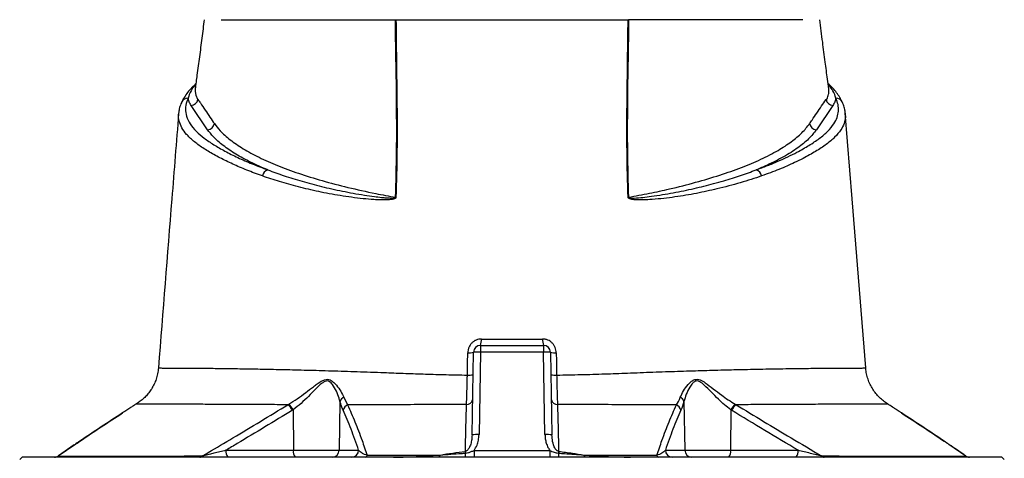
# Model space of a CAD drawing. Extents: x 4372 to 5787, y 2580 to 6388.
# Tile 6 of 7: x 4704 to 5550, y 5415 to 5792. Entities that reach past the tile are written whole.
import ezdxf

# ---------------------------------------------------------------- set-up
doc = ezdxf.new("R2010")
doc.units = 0
doc.header["$LTSCALE"] = 10
doc.header["$MEASUREMENT"] = 0
doc.layers.get('0').update_dxf_attribs({"linetype": 'CONTINUOUS'})

msp = doc.modelspace()

# ---------------------------------------------------------------- linework, layer by layer
at = {"color": 7, "linetype": 'Continuous'}
for p, q in [((4855.38, 5736.59), (4854.42, 5735.58)), ((5399.88, 5735.6), (5398.94, 5736.53)), ((4840.8, 5711.67), (4840.91, 5712.25)), ((4865.6, 5697.87), (4851.49, 5718.81)), ((5402.82, 5718.8), (5388.72, 5697.87)), ((5100.05, 5512.45), (5154.26, 5512.45)), ((5100.05, 5512.45), (5100.05, 5506.77)), ((5154.26, 5512.45), (5154.26, 5506.77)), ((5092.81, 5435.59), (5094.05, 5506.56)), ((5100.05, 5506.77), (5098.81, 5435.8)), ((5154.26, 5506.77), (5100.05, 5506.77)), ((5155.5, 5435.8), (5154.26, 5506.77)), ((5160.26, 5506.56), (5161.5, 5435.59)), ((4823.49, 5493.09), (4823.41, 5493.09)), ((5431.02, 5493.09), (5430.95, 5493.09)), ((4982.55, 5467.92), (4985.89, 5461.39)), ((4804.02, 5461.87), (4804.05, 5461.87)), ((4934.63, 5461.52), (4935.3, 5461.91)), ((4939.19, 5457.16), (4938.46, 5456.71)), ((4939.19, 5457.16), (4939.35, 5422.35)), ((4979.37, 5464.28), (4978.67, 5422.35)), ((5274.94, 5464.28), (5275.65, 5422.35)), ((5315.12, 5457.16), (5314.97, 5422.35)), ((5315.85, 5456.71), (5315.12, 5457.16)), ((5319.01, 5461.91), (5319.68, 5461.51)), ((4751.42, 5427.13), (4737.15, 5417.28)), ((4751.02, 5426.93), (4737.46, 5417.57)), ((5517.16, 5417.28), (5502.52, 5427.38)), ((4706.16, 5416.45), (4704.16, 5414.45)), ((5548.16, 5416.45), (4706.16, 5416.45)), ((4881.34, 5422.35), (4939.35, 5422.35)), ((4939.35, 5422.35), (4978.67, 5422.35)), ((4978.67, 5422.35), (4995.37, 5422.35)), ((5094.61, 5422.14), (5094.61, 5416.45)), ((5094.61, 5422.14), (5159.71, 5422.14)), ((5159.71, 5422.14), (5159.71, 5416.45)), ((5258.94, 5422.35), (5275.65, 5422.35)), ((5275.65, 5422.35), (5314.97, 5422.35)), ((5314.97, 5422.35), (5372.97, 5422.35)), ((5550.16, 5414.45), (5548.16, 5416.45))]:
    msp.add_line(p, q, dxfattribs=at)
at = {"color": 7, "linetype": 'Continuous', "flags": 128}
for points in [[(4854.42, 5735.58), (4855.18, 5735.87), (4855.36, 5735.96)], [(5398.97, 5735.96), (5399.12, 5735.88), (5399.88, 5735.6)], [(4854.99, 5733.08), (4854.79, 5730.73), (4855.45, 5727.47), (4857.07, 5724.23), (4857.07, 5724.23), (4857.07, 5724.23)], [(5431.04, 5493.09), (5419.44, 5638.43), (5413.54, 5712.27)], [(5087.1, 5421.38), (5087.12, 5421.21), (5087.14, 5421.04), (5087.16, 5420.85), (5087.19, 5420.66), (5087.21, 5420.47), (5087.24, 5420.27), (5087.26, 5420.07), (5087.29, 5419.86)], [(5167.21, 5421.38), (5167.19, 5421.21), (5167.17, 5421.04), (5167.15, 5420.85), (5167.13, 5420.66), (5167.1, 5420.47), (5167.08, 5420.27), (5167.05, 5420.07), (5167.03, 5419.86)]]:
    msp.add_lwpolyline(points, dxfattribs=at)
at = {"color": 7, "linetype": 'Continuous'}
for centre, radius, start, end in [((4855.87, 5730.52), 5.27, 105.98112, 139.04159), ((5398.43, 5730.53), 5.27, 43.42663, 74.00126), ((4848.67, 5719.26), 5.75, 87.45211, 153.95526), ((4851.2, 5725.01), 6.21, 272.60275, 349.43945), ((5403.11, 5725.01), 6.21, 190.55928, 267.39747), ((5405.65, 5719.26), 5.75, 26.19061, 92.5466), ((4865.3, 5704.07), 6.21, 272.71916, 351.06532), ((5389.01, 5704.08), 6.22, 188.935, 267.28009), ((4919.07, 5657.06), 6.48, 104.95981, 170.4579), ((5335.25, 5657.06), 6.48, 9.5421, 75.04019), ((5028.73, 5609.42), 30.39, 92.35881, 92.98545), ((5225.59, 5609.42), 30.39, 87.01455, 87.64119), ((5089.62, 5516.7), 11.27, 337.83384, 6.55645), ((5164.7, 5516.7), 11.27, 173.44355, 202.16616), ((5100.05, 5506.45), 6, 90, 179), ((5154.26, 5506.45), 6, 1, 90), ((5090.51, 5523.3), 17.11, 265.40695, 281.94071), ((5098.06, 5477.91), 28.92, 86.04177, 97.95515), ((5156.26, 5477.91), 28.92, 82.04485, 93.95823), ((5163.8, 5523.3), 17.11, 258.05929, 274.59305), ((5090.24, 5507.54), 20.59, 266.00514, 279.72077), ((5164.07, 5507.53), 20.58, 260.27703, 273.99983), ((4984.94, 5462.62), 5.81, 114.32161, 163.41574), ((5088.39, 5466.82), 5.06, 266.14859, 348.34967), ((5165.93, 5466.82), 5.06, 191.6504, 273.85484), ((5269.37, 5462.63), 5.81, 16.58229, 65.6713), ((4924.31, 5449.37), 15.94, 27.43345, 49.67093), ((4924.87, 5449.4), 16.29, 28.462, 50.17171), ((4988.22, 5455.59), 6.26, 111.8183, 168.62448), ((5266.09, 5455.59), 6.26, 11.37185, 68.18258), ((5329.44, 5449.4), 16.29, 129.82789, 151.53711), ((5330, 5449.36), 15.94, 130.32556, 152.56048), ((5096.82, 5406.94), 28.92, 86.04177, 97.95515), ((5157.5, 5406.96), 28.9, 82.04107, 93.96201), ((4733.97, 5422.45), 6, 269.99759, 305.22067), ((4733.98, 5422.45), 6, 269.99832, 305.23554), ((4734.17, 5422.23), 5.77, 270.03528, 301.12157), ((4858.82, 5419.63), 3.18, 271.75466, 317.50098), ((4888.17, 5420.99), 6.97, 168.80442, 220.70639), ((4946.18, 5420.99), 6.97, 168.80463, 220.7059), ((4972.77, 5422.35), 5.9, 270.98571, 0.00024), ((4989.47, 5422.35), 5.9, 270.98571, 0.00024), ((5000.79, 5418.27), 1.93, 289.04995, 352.72976), ((5062.98, 5418.13), 2.4, 315.55671, 3.76516), ((5073.58, 5419.25), 13.72, 348.24802, 2.5749), ((5180.73, 5419.25), 13.72, 177.4253, 191.7491), ((5191.33, 5418.13), 2.4, 176.23309, 224.42943), ((5253.52, 5418.27), 1.93, 187.27579, 250.94874), ((5264.84, 5422.35), 5.9, 179.99976, 269.01429), ((5281.54, 5422.35), 5.9, 179.99976, 269.01429), ((5308.13, 5420.99), 6.97, 319.2941, 11.19537), ((5366.13, 5420.99), 6.97, 319.2941, 11.19537), ((5395.49, 5419.63), 3.18, 222.50551, 268.247), ((5520.34, 5422.45), 6, 234.60607, 269.99988), ((5520.33, 5422.45), 6, 234.84713, 270.00306), ((5520.15, 5422.23), 5.77, 238.87913, 269.96491)]:
    msp.add_arc(centre, radius, start, end, dxfattribs=at)
for points, knots in [([(4862.7, 5792.45), (4862.02, 5787.18), (4860.67, 5776.62), (4858.61, 5760.65), (4856.72, 5746.13), (4855.43, 5736.96), (4854.89, 5733.09)], [0, 0, 0, 0, 0.268652, 0.537361, 0.804849, 1, 1, 1, 1]), ([(4877.16, 5792.45), (4877.31, 5792.45), (4877.61, 5792.45), (4878.1, 5792.45), (4878.6, 5792.45), (4879.13, 5792.45), (4879.67, 5792.45), (4880.24, 5792.45), (4880.83, 5792.45), (4881.43, 5792.45), (4882.06, 5792.45), (4882.71, 5792.45), (4883.38, 5792.45), (4884.07, 5792.45), (4886.09, 5792.45), (4889.77, 5792.45), (4895.76, 5792.45), (4902.59, 5792.45), (4910.25, 5792.45), (4918.71, 5792.45), (4927.97, 5792.45), (4937.98, 5792.45), (4948.74, 5792.45), (4960.19, 5792.45), (4972.32, 5792.45), (4985.09, 5792.45), (4995.29, 5792.45), (5002.49, 5792.45), (5006.46, 5792.45), (5010.48, 5792.45), (5014.53, 5792.45), (5018.63, 5792.45), (5022.77, 5792.45), (5025.56, 5792.45), (5026.96, 5792.45)], [0, 0, 0, 0, 0.009539, 0.019075, 0.02861, 0.038144, 0.047677, 0.057211, 0.066746, 0.076283, 0.085822, 0.095364, 0.104909, 0.114459, 0.124013, 0.186218, 0.248355, 0.310652, 0.373016, 0.435522, 0.497964, 0.560535, 0.623167, 0.685915, 0.748593, 0.811367, 0.874209, 0.892205, 0.910185, 0.928154, 0.946115, 0.964074, 0.982034, 1, 1, 1, 1]), ([(5027.14, 5639.77), (5027.5, 5653.05), (5028.22, 5679.6), (5028.04, 5719.1), (5027.57, 5756.87), (5026.96, 5780.9), (5026.96, 5792.45), (5026.96, 5792.45)], [0, 0, 0, 0, 0.258568, 0.517112, 0.775632, 0.999998, 1, 1, 1, 1]), ([(5027.37, 5792.45), (5028.07, 5792.45), (5029.46, 5792.45), (5031.57, 5792.45), (5033.68, 5792.45), (5035.8, 5792.45), (5037.93, 5792.45), (5040.06, 5792.45), (5041.49, 5792.45), (5042.21, 5792.45)], [0, 0, 0, 0, 0.142816, 0.285635, 0.428463, 0.571306, 0.714172, 0.857068, 1, 1, 1, 1]), ([(5027.37, 5792.45), (5027.37, 5792.45), (5027.73, 5780.92), (5027.72, 5756.9), (5028.43, 5719.14), (5028.52, 5679.62), (5027.83, 5653.07), (5027.48, 5639.78)], [0, 0, 0, 0, 0.000002, 0.224038, 0.482641, 0.741299, 1, 1, 1, 1]), ([(5042.21, 5792.45), (5042.81, 5792.45), (5044.03, 5792.45), (5045.86, 5792.45), (5047.69, 5792.45), (5049.54, 5792.45), (5051.39, 5792.45), (5053.24, 5792.45), (5055.11, 5792.45), (5056.98, 5792.45), (5058.85, 5792.45), (5060.74, 5792.45), (5065.46, 5792.45), (5073.09, 5792.45), (5083.72, 5792.45), (5094.48, 5792.45), (5105.32, 5792.45), (5116.22, 5792.45), (5127.16, 5792.45), (5138.09, 5792.45), (5148.99, 5792.45), (5159.83, 5792.45), (5170.59, 5792.45), (5181.22, 5792.45), (5189.38, 5792.45), (5195.15, 5792.45), (5198.59, 5792.45), (5202, 5792.45), (5205.39, 5792.45), (5208.76, 5792.45), (5210.99, 5792.45), (5212.11, 5792.45)], [0, 0, 0, 0, 0.011372, 0.02274, 0.034104, 0.045465, 0.056825, 0.068185, 0.079545, 0.090906, 0.102271, 0.113638, 0.12501, 0.187502, 0.250007, 0.312499, 0.375004, 0.437496, 0.500001, 0.562493, 0.624997, 0.687489, 0.749994, 0.812486, 0.874991, 0.895833, 0.916663, 0.937489, 0.958316, 0.979151, 1, 1, 1, 1]), ([(5212.11, 5792.45), (5212.82, 5792.45), (5214.25, 5792.45), (5216.38, 5792.45), (5218.51, 5792.45), (5220.63, 5792.45), (5222.74, 5792.45), (5224.85, 5792.45), (5226.25, 5792.45), (5226.95, 5792.45)], [0, 0, 0, 0, 0.142874, 0.285731, 0.428578, 0.571422, 0.714269, 0.857126, 1, 1, 1, 1]), ([(5226.84, 5639.78), (5226.49, 5653.07), (5225.79, 5679.62), (5225.88, 5719.14), (5226.59, 5756.9), (5226.59, 5780.92), (5226.95, 5792.45), (5226.95, 5792.45)], [0, 0, 0, 0, 0.258701, 0.517359, 0.775962, 0.999998, 1, 1, 1, 1]), ([(5227.35, 5792.45), (5227.35, 5792.45), (5227.35, 5780.9), (5226.74, 5756.87), (5226.27, 5719.1), (5226.1, 5679.6), (5226.81, 5653.05), (5227.17, 5639.77)], [0, 0, 0, 0, 0.000002, 0.224368, 0.482888, 0.741432, 1, 1, 1, 1]), ([(5377.16, 5792.45), (5373.24, 5792.45), (5360.67, 5792.45), (5328.21, 5792.45), (5283.53, 5792.45), (5246.92, 5792.45), (5227.35, 5792.45)], [0.5613215, 0.5613215, 0.5613215, 0.5613215, 0.6404767, 0.7196318, 0.798787, 0.8776759, 0.8776759, 0.8776759, 0.8776759]), ([(5399.42, 5733.1), (5399.03, 5735.85), (5397.95, 5743.51), (5396.19, 5756.86), (5393.98, 5773.91), (5392.44, 5786.01), (5391.62, 5792.45)], [0, 0, 0, 0, 0.1391829, 0.386742, 0.673665, 1, 1, 1, 1]), ([(4855.47, 5737.25), (4855.33, 5737.13), (4854.43, 5736.35), (4853.7, 5735.54), (4853.08, 5734.86)], [0, 0, 0, 0, 0.151316, 1, 1, 1, 1]), ([(5402.19, 5734.12), (5401.58, 5734.81), (5400.55, 5735.96), (5399.3, 5737.04), (5398.81, 5737.46)], [0, 0, 0, 0, 0.6051135, 1, 1, 1, 1]), ([(4852.08, 5734.11), (4851.12, 5733.07), (4848.93, 5730.67), (4846.24, 5726.8), (4844.41, 5723.71), (4843.68, 5722.11), (4843.54, 5721.81)], [0, 0, 0, 0, 0.260245, 0.593734, 0.924148, 1, 1, 1, 1]), ([(4854.42, 5735.58), (4853.3, 5734.18), (4850.5, 5730.66), (4849.51, 5727.13), (4848.92, 5725)], [0, 0, 0, 0, 0.399668, 1, 1, 1, 1]), ([(5397.24, 5724.23), (5397.24, 5724.23), (5398.26, 5724.23), (5398.81, 5727.88), (5399.71, 5730.26), (5399.44, 5732.22), (5399.33, 5733.09)], [0, 0, 0, 0, 0.000004, 0.358456, 0.717536, 1, 1, 1, 1]), ([(5405.39, 5725), (5404.8, 5727.13), (5403.81, 5730.66), (5401, 5734.19), (5399.88, 5735.6)], [0, 0, 0, 0, 0.599445, 1, 1, 1, 1]), ([(5410.8, 5721.8), (5410.16, 5723.05), (5408.86, 5725.62), (5406.1, 5729.65), (5403.85, 5732.54), (5402.39, 5733.98), (5402.23, 5734.13)], [0, 0, 0, 0, 0.30891, 0.63147, 0.960797, 1, 1, 1, 1]), ([(4843.49, 5721.79), (4843.36, 5721.55), (4842.49, 5719.96), (4841.56, 5716.93), (4840.77, 5713.76), (4840.73, 5712), (4840.73, 5711.64)], [0, 0, 0, 0, 0.076119, 0.493498, 0.896515, 1, 1, 1, 1]), ([(4848.92, 5725), (4848.5, 5724.04), (4847.17, 5720.96), (4846.31, 5715.74), (4847.2, 5709.32), (4850.29, 5702.87), (4855.45, 5696.62), (4862.44, 5690.66), (4870.77, 5685), (4880.47, 5679.41), (4891.44, 5673.9), (4903.67, 5668.49), (4912.82, 5665.05), (4917.39, 5663.33)], [0, 0, 0, 0, 0.044444, 0.141281, 0.238114, 0.337805, 0.437499, 0.529606, 0.621847, 0.714024, 0.809327, 0.904705, 1, 1, 1, 1]), ([(4851.49, 5718.81), (4850.84, 5719.83), (4849.55, 5721.89), (4849.13, 5723.96), (4848.92, 5725)], [0, 0, 0, 0, 0.498817, 1, 1, 1, 1]), ([(4857.07, 5724.23), (4857.07, 5724.23), (4857.07, 5724.23), (4857.19, 5724.05), (4857.31, 5723.88)], [0, 0, 0, 0, 0.000081, 1, 1, 1, 1]), ([(4857.31, 5723.88), (4858, 5722.87), (4861.43, 5717.83), (4866.14, 5710.91), (4870.17, 5704.98), (4871.44, 5703.11)], [0, 0, 0, 0, 0.146169, 0.730844, 1, 1, 1, 1]), ([(5336.92, 5663.33), (5340.17, 5664.54), (5346.68, 5666.96), (5355.72, 5670.73), (5364.22, 5674.59), (5373.26, 5679.12), (5382.52, 5684.35), (5391.52, 5690.36), (5398.82, 5696.57), (5403.81, 5702.62), (5406.7, 5708.39), (5407.87, 5713.9), (5407.6, 5719.45), (5406.13, 5723.15), (5405.39, 5725)], [0, 0, 0, 0, 0.067317, 0.134635, 0.202408, 0.27018, 0.367566, 0.464934, 0.564271, 0.663591, 0.746802, 0.830016, 0.915007, 1, 1, 1, 1]), ([(5382.87, 5703.11), (5383.56, 5704.13), (5387.02, 5709.21), (5391.73, 5716.13), (5395.74, 5722.02), (5397, 5723.87)], [0, 0, 0, 0, 0.146241, 0.731194, 1, 1, 1, 1]), ([(5397, 5723.87), (5397.12, 5724.05), (5397.24, 5724.23), (5397.24, 5724.23), (5397.24, 5724.23)], [0, 0, 0, 0, 0.99992, 1, 1, 1, 1]), ([(5405.39, 5725), (5405.18, 5723.97), (5404.76, 5721.89), (5403.47, 5719.83), (5402.82, 5718.8)], [0, 0, 0, 0, 0.4986615, 1, 1, 1, 1]), ([(5413.5, 5712.04), (5413.38, 5713.16), (5413.1, 5715.62), (5412.13, 5718.89), (5411.14, 5720.96), (5410.74, 5721.78)], [0, 0, 0, 0, 0.3353871, 0.7365665, 1, 1, 1, 1]), ([(4840.73, 5711.79), (4838.78, 5687.34), (4832.95, 5614.44), (4827.14, 5541.54), (4823.28, 5493.1)], [0, 0, 0, 0, 0.3354535, 1, 1, 1, 1]), ([(4912.67, 5658.14), (4908.17, 5659.79), (4899.15, 5663.1), (4887.06, 5668.31), (4875.93, 5673.72), (4865.86, 5679.34), (4857.04, 5685.16), (4851.18, 5690.04), (4846.65, 5694.82), (4843.29, 5699.48), (4841.09, 5705.18), (4840.31, 5709.26), (4840.75, 5711.44), (4840.8, 5711.67)], [0, 0, 0, 0, 0.104933, 0.209953, 0.314894, 0.423147, 0.531478, 0.639644, 0.688588, 0.78751, 0.886434, 0.9877, 1, 1, 1, 1]), ([(5413.39, 5712), (5413.51, 5710.92), (5413.85, 5707.99), (5412.65, 5703.19), (5409.76, 5697.38), (5404.71, 5691.39), (5397.4, 5685.23), (5388.21, 5679.18), (5378.84, 5673.98), (5368.38, 5668.84), (5356.81, 5663.73), (5346.7, 5660.01), (5341.64, 5658.14)], [0, 0, 0, 0, 0.055944, 0.152517, 0.249086, 0.359243, 0.469416, 0.582135, 0.694875, 0.765274, 0.882403, 1, 1, 1, 1]), ([(4871.44, 5703.11), (4872.97, 5701.09), (4876.52, 5696.39), (4884.67, 5689.16), (4895.86, 5681.5), (4909.47, 5674.11), (4925.36, 5667.04), (4943.51, 5660.35), (4963.76, 5654.07), (4985.93, 5648.26), (5007.2, 5643.5), (5021.41, 5640.84), (5027.14, 5639.77)], [0, 0, 0, 0, 0.080026, 0.185802, 0.291954, 0.398106, 0.503881, 0.609802, 0.716102, 0.822402, 0.928322, 1, 1, 1, 1]), ([(5227.17, 5639.77), (5233.23, 5640.91), (5245.36, 5643.18), (5264.82, 5647.44), (5285.29, 5652.59), (5306.01, 5658.77), (5324.72, 5665.38), (5338.64, 5671.27), (5348.72, 5676.23), (5357.88, 5681.24), (5367.53, 5687.56), (5376.75, 5695.24), (5380.83, 5700.49), (5382.87, 5703.11)], [0, 0, 0, 0, 0.075806, 0.151611, 0.257625, 0.364019, 0.470413, 0.576427, 0.632327, 0.688227, 0.792092, 0.896135, 1, 1, 1, 1]), ([(4917.39, 5663.33), (4912.32, 5665.52), (4902.17, 5669.91), (4889.42, 5676.93), (4878.69, 5684.23), (4870.7, 5691.25), (4867.16, 5695.84), (4865.6, 5697.87)], [0, 0, 0, 0, 0.205834, 0.411668, 0.622878, 0.834088, 1, 1, 1, 1]), ([(5388.72, 5697.87), (5386.63, 5695.24), (5382.45, 5689.97), (5372.93, 5682.19), (5360.93, 5674.57), (5348.59, 5668.28), (5339.97, 5664.62), (5336.92, 5663.33)], [0, 0, 0, 0, 0.216361, 0.432722, 0.655359, 0.877997, 1, 1, 1, 1]), ([(4917.39, 5663.33), (4921.97, 5661.64), (4931.21, 5658.23), (4946.67, 5653.47), (4963.34, 5649.01), (4981.2, 5645.02), (4996.63, 5642.23), (5008.03, 5640.55), (5014.27, 5639.79), (5018.51, 5639.39), (5021.38, 5639.2), (5023.32, 5639.13), (5024.64, 5639.13), (5025.61, 5639.18), (5026.3, 5639.26), (5026.77, 5639.38), (5027, 5639.5), (5027.09, 5639.59), (5027.13, 5639.65), (5027.15, 5639.71), (5027.15, 5639.75), (5027.14, 5639.77)], [0, 0, 0, 0, 0.155835, 0.314091, 0.472711, 0.631278, 0.789462, 0.85913, 0.905635, 0.936735, 0.957589, 0.97162, 0.981095, 0.987523, 0.993436, 0.996554, 0.998227, 0.998767, 0.999234, 0.999647, 1, 1, 1, 1]), ([(5227.17, 5639.77), (5227.17, 5639.74), (5227.17, 5639.7), (5227.19, 5639.63), (5227.23, 5639.57), (5227.35, 5639.47), (5227.75, 5639.3), (5229.38, 5639.07), (5233.44, 5639.19), (5239.62, 5639.69), (5250.99, 5641.18), (5265.93, 5643.59), (5283.74, 5647.34), (5298, 5650.9), (5311.32, 5654.61), (5323.8, 5658.47), (5332.55, 5661.71), (5336.92, 5663.33)], [0, 0, 0, 0, 0.000472, 0.000901, 0.001364, 0.001925, 0.003993, 0.010519, 0.038612, 0.096046, 0.153509, 0.307686, 0.462082, 0.616318, 0.70203, 0.851014, 1, 1, 1, 1]), ([(5027.48, 5639.78), (5027.47, 5639.71), (5027.45, 5639.54), (5027.31, 5639.27), (5027.03, 5638.98), (5026.51, 5638.65), (5025.75, 5638.37), (5024.71, 5638.1), (5023.31, 5637.86), (5021.26, 5637.65), (5018.26, 5637.52), (5013.83, 5637.54), (5007.33, 5637.86), (4995.48, 5638.92), (4979.43, 5641.08), (4960.85, 5644.56), (4943.47, 5648.7), (4927.27, 5653.21), (4917.52, 5656.5), (4912.67, 5658.14)], [0, 0, 0, 0, 0.00149, 0.00326, 0.005623, 0.009364, 0.015824, 0.022557, 0.032281, 0.04649, 0.067432, 0.098497, 0.1448, 0.214049, 0.371366, 0.529123, 0.686997, 0.844475, 1, 1, 1, 1]), ([(5341.64, 5658.14), (5335.65, 5656.13), (5323.67, 5652.11), (5304.75, 5647.22), (5285.92, 5643.1), (5267.4, 5639.88), (5251.87, 5638.21), (5240.02, 5637.42), (5233.54, 5637.55), (5229.23, 5638.04), (5227.48, 5638.8), (5227.04, 5639.22), (5226.87, 5639.51), (5226.85, 5639.69), (5226.84, 5639.78)], [0, 0, 0, 0, 0.191274, 0.38253, 0.535905, 0.68944, 0.842666, 0.900074, 0.957389, 0.986281, 0.993684, 0.996503, 0.998252, 1, 1, 1, 1]), ([(5100.81, 5517.99), (5100.04, 5517.99), (5099.29, 5517.91), (5097.78, 5517.61), (5097.05, 5517.38), (5096.01, 5516.93), (5095.66, 5516.77), (5094.99, 5516.4), (5094.67, 5516.2), (5093.71, 5515.55), (5093.13, 5515.07), (5092.06, 5513.98), (5091.57, 5513.37), (5090.73, 5512.1), (5090.37, 5511.42), (5089.93, 5510.36), (5089.8, 5510), (5089.57, 5509.26), (5089.47, 5508.89), (5089.24, 5507.77), (5089.16, 5507.01), (5089.14, 5506.24)], [0, 0, 0, 0, 0.125, 0.125, 0.25, 0.25, 0.3125, 0.3125, 0.375, 0.375, 0.5, 0.5, 0.625, 0.625, 0.75, 0.75, 0.8125, 0.8125, 0.875, 0.875, 1, 1, 1, 1]), ([(5100.81, 5517.99), (5109.56, 5517.99), (5118.34, 5517.99), (5135.97, 5517.99), (5144.76, 5517.99), (5153.5, 5517.99)], [0, 0, 0, 0, 0.5, 0.5, 1, 1, 1, 1]), ([(5165.17, 5506.24), (5165.16, 5507.01), (5165.07, 5507.78), (5164.75, 5509.29), (5164.53, 5510.02), (5164.09, 5511.08), (5163.92, 5511.42), (5163.56, 5512.1), (5163.36, 5512.43), (5162.73, 5513.39), (5162.25, 5513.99), (5161.18, 5515.07), (5160.58, 5515.57), (5159.32, 5516.43), (5158.65, 5516.79), (5157.6, 5517.24), (5157.23, 5517.37), (5156.5, 5517.59), (5156.14, 5517.69), (5155.02, 5517.91), (5154.27, 5517.99), (5153.5, 5517.99)], [0, 0, 0, 0, 0.125, 0.125, 0.25, 0.25, 0.3125, 0.3125, 0.375, 0.375, 0.5, 0.5, 0.625, 0.625, 0.75, 0.75, 0.8125, 0.8125, 0.875, 0.875, 1, 1, 1, 1]), ([(5088.81, 5487), (5088.88, 5491), (5088.99, 5497.41), (5089.1, 5503.82), (5089.14, 5506.24)], [0, 0, 0, 0, 0.622513, 1, 1, 1, 1]), ([(4823.28, 5493.1), (4823.23, 5492.26), (4823.08, 5489.81), (4822.19, 5485.86), (4820.71, 5481.38), (4818.76, 5477.23), (4816.43, 5473.44), (4813.77, 5470.03), (4810.87, 5467.02), (4807.78, 5464.44), (4805.48, 5462.77), (4804.17, 5462.06), (4804, 5461.96)], [0, 0, 0, 0, 0.066091, 0.19347, 0.317159, 0.437337, 0.554065, 0.667309, 0.776937, 0.882715, 0.984301, 1, 1, 1, 1]), ([(4823.41, 5493.09), (4823.37, 5493.09), (4823.07, 5493.08), (4824.65, 5493.08), (4828.48, 5493.07), (4834.71, 5493.05), (4842.76, 5493.02), (4852.8, 5492.96), (4864.86, 5492.87), (4879.18, 5492.71), (4895.23, 5492.47), (4912.62, 5492.17), (4931.25, 5491.78), (4950.94, 5491.3), (4971.92, 5490.72), (4994.06, 5490.01), (5014.73, 5489.25), (5033.67, 5488.52), (5050.68, 5487.93), (5068.22, 5487.41), (5081.05, 5487.13), (5087.96, 5487.02), (5088.81, 5487)], [0, 0, 0, 0, 0.007412, 0.064136, 0.119988, 0.17602, 0.232125, 0.288077, 0.350481, 0.413042, 0.475596, 0.537992, 0.597066, 0.65636, 0.715723, 0.775005, 0.834068, 0.874115, 0.914291, 0.954423, 0.994411, 1, 1, 1, 1]), ([(5165.51, 5487.01), (5172.52, 5487.14), (5186.56, 5487.4), (5206.9, 5487.99), (5227.58, 5488.76), (5248.44, 5489.59), (5269.63, 5490.3), (5289.82, 5490.92), (5308.95, 5491.44), (5328.56, 5491.9), (5348.17, 5492.29), (5367.24, 5492.6), (5384.19, 5492.81), (5397.39, 5492.93), (5407.57, 5493), (5415.31, 5493.04), (5421.72, 5493.06), (5426.68, 5493.07), (5429.95, 5493.08), (5431.41, 5493.09), (5431.03, 5493.09), (5431.02, 5493.09)], [0, 0, 0, 0, 0.046501, 0.093125, 0.139629, 0.194593, 0.249738, 0.304957, 0.360127, 0.415112, 0.485037, 0.555188, 0.62535, 0.695288, 0.744019, 0.792921, 0.841823, 0.890615, 0.939254, 0.99973, 1, 1, 1, 1]), ([(5450.4, 5461.97), (5450.18, 5462.09), (5448.71, 5462.9), (5446.16, 5464.79), (5442.81, 5467.7), (5439.74, 5471.09), (5437.04, 5474.86), (5434.77, 5478.97), (5432.97, 5483.35), (5431.76, 5487.93), (5431.13, 5491.21), (5431.1, 5492.94), (5431.09, 5493.09)], [0, 0, 0, 0, 0.019632, 0.132052, 0.249193, 0.369313, 0.491336, 0.614596, 0.738675, 0.863298, 0.988262, 1, 1, 1, 1]), ([(4935.3, 5461.91), (4937.76, 5463.45), (4942.75, 5466.58), (4949.82, 5471.83), (4955.48, 5476.24), (4959.86, 5479.58), (4963.03, 5481.69), (4965.96, 5483.1), (4968.6, 5483.51), (4971.43, 5482.79), (4974.88, 5480.18), (4978.41, 5475.73), (4981.04, 5471.32), (4982.18, 5468.74), (4982.55, 5467.92)], [0, 0, 0, 0, 0.122568, 0.249275, 0.369988, 0.431857, 0.493598, 0.544847, 0.588025, 0.63124, 0.702958, 0.821878, 0.943416, 1, 1, 1, 1]), ([(5088.05, 5461.77), (5088.12, 5463.48), (5088.2, 5465.3), (5088.3, 5468.21), (5088.34, 5469.2), (5088.41, 5471.25), (5088.44, 5472.31), (5088.54, 5475.55), (5088.6, 5477.77), (5088.68, 5481.17), (5088.71, 5482.32), (5088.76, 5484.65), (5088.78, 5485.83), (5088.81, 5487)], [0, 0, 0, 0, 0.25, 0.25, 0.375, 0.375, 0.5, 0.5, 0.75, 0.75, 0.875, 0.875, 1, 1, 1, 1]), ([(5165.51, 5487.01), (5165.55, 5484.65), (5165.6, 5482.34), (5165.71, 5477.82), (5165.77, 5475.61), (5165.9, 5471.28), (5165.97, 5469.22), (5166.08, 5466.3), (5166.12, 5465.36), (5166.19, 5463.52), (5166.23, 5462.63), (5166.27, 5461.77)], [0, 0, 0, 0, 0.25, 0.25, 0.5, 0.5, 0.75, 0.75, 0.875, 0.875, 1, 1, 1, 1]), ([(5271.77, 5467.92), (5272.62, 5469.73), (5274.33, 5473.38), (5277.73, 5478.2), (5281.07, 5481.56), (5283.87, 5483.17), (5286.47, 5483.49), (5289.6, 5482.68), (5294.13, 5479.9), (5300.1, 5475.23), (5306.68, 5470.17), (5313.02, 5465.63), (5317, 5463.16), (5319.01, 5461.91)], [0, 0, 0, 0, 0.123764, 0.249787, 0.327014, 0.382809, 0.425278, 0.467359, 0.546137, 0.672267, 0.80143, 0.899732, 1, 1, 1, 1]), ([(4979.37, 5464.28), (4979.12, 5465.22), (4978.35, 5468.11), (4976.47, 5473.18), (4973.69, 5478.15), (4970.86, 5481.25), (4968.44, 5482.12), (4966.15, 5481.61), (4962.62, 5479.21), (4958.04, 5474.71), (4952.28, 5468.57), (4945.97, 5462.58), (4941.45, 5458.97), (4939.19, 5457.16)], [0, 0, 0, 0, 0.05864, 0.180949, 0.3029, 0.370643, 0.408959, 0.447051, 0.494662, 0.61744, 0.741023, 0.870652, 1, 1, 1, 1]), ([(5315.12, 5457.16), (5313.32, 5458.58), (5309.7, 5461.43), (5304.07, 5466.6), (5298.35, 5472.48), (5293.17, 5477.74), (5289.25, 5481.08), (5286.52, 5482.09), (5284.28, 5481.72), (5281.99, 5479.82), (5279.34, 5475.96), (5276.7, 5470.52), (5275.53, 5466.36), (5274.94, 5464.28)], [0, 0, 0, 0, 0.103183, 0.206497, 0.336794, 0.466842, 0.541921, 0.57947, 0.616769, 0.668245, 0.743896, 0.87192, 1, 1, 1, 1]), ([(4803.78, 5461.85), (4803.71, 5461.8), (4803.55, 5461.7), (4802.08, 5460.72), (4799.66, 5459.12), (4796.42, 5457), (4793.74, 5455.28), (4792.38, 5454.4)], [0, 0, 0, 0, 0.181592, 0.383419, 0.592747, 0.793644, 1, 1, 1, 1]), ([(4934.63, 5461.52), (4928.43, 5461.54), (4916.01, 5461.59), (4897.84, 5461.68), (4880.07, 5461.77), (4863.07, 5461.85), (4847.84, 5461.91), (4835, 5461.94), (4824.43, 5461.94), (4815.95, 5461.92), (4809.37, 5461.89), (4805.3, 5461.87), (4803.61, 5461.87), (4803.96, 5461.87), (4804.02, 5461.87)], [0, 0, 0, 0, 0.0804321, 0.1612079, 0.2560117, 0.3508182, 0.4477824, 0.5447488, 0.630797, 0.7168347, 0.8048514, 0.8928498, 0.9804695, 1, 1, 1, 1]), ([(4861.17, 5417.48), (4862.84, 5418.48), (4871.57, 5423.65), (4888.2, 5433.54), (4911.04, 5447.19), (4926.76, 5456.74), (4934.63, 5461.52)], [0, 0, 0, 0, 0.0681501, 0.35549, 0.6778131, 1, 1, 1, 1]), ([(4938.46, 5456.71), (4930.59, 5451.93), (4914.85, 5442.36), (4895.78, 5430.95), (4884.61, 5424.29), (4881.34, 5422.35)], [0, 0, 0, 0, 0.414411, 0.82882, 1, 1, 1, 1]), ([(4982.08, 5456.82), (4981.61, 5457.93), (4980.65, 5460.15), (4979.8, 5462.9), (4979.37, 5464.28)], [0, 0, 0, 0, 0.4978061, 1, 1, 1, 1]), ([(4995.37, 5422.35), (4993.26, 5428.64), (4991.1, 5434.68), (4986.67, 5446.2), (4984.4, 5451.67), (4982.08, 5456.82)], [0, 0, 0, 0, 0.5, 0.5, 1, 1, 1, 1]), ([(5088.05, 5461.77), (5086.61, 5461.77), (5076.62, 5461.73), (5058.29, 5461.65), (5036.2, 5461.53), (5017.33, 5461.44), (5001.33, 5461.4), (4991.04, 5461.4), (4985.89, 5461.39)], [0, 0, 0, 0, 0.039622, 0.274793, 0.50996, 0.673205, 0.836641, 1, 1, 1, 1]), ([(4985.89, 5461.39), (4988.01, 5456.62), (4992.25, 5447.08), (4997.83, 5432.36), (5001.24, 5422.33), (5002.7, 5418.03)], [0, 0, 0, 0, 0.364122, 0.727927, 1, 1, 1, 1]), ([(5087.1, 5421.38), (5087.25, 5428.01), (5087.55, 5441.51), (5087.88, 5454.94), (5088.05, 5461.77)], [0, 0, 0, 0, 0.490815, 1, 1, 1, 1]), ([(5166.27, 5461.77), (5166.43, 5454.94), (5166.77, 5441.51), (5167.07, 5428.01), (5167.21, 5421.38)], [0, 0, 0, 0, 0.50918, 1, 1, 1, 1]), ([(5268.42, 5461.39), (5260.64, 5461.39), (5252.67, 5461.4), (5242.44, 5461.43), (5240.39, 5461.43), (5236.24, 5461.45), (5234.16, 5461.45), (5227.86, 5461.48), (5223.63, 5461.5), (5210.8, 5461.57), (5202.11, 5461.61), (5184.41, 5461.7), (5175.41, 5461.74), (5166.27, 5461.77)], [0, 0, 0, 0, 0.25, 0.25, 0.3125, 0.3125, 0.375, 0.375, 0.5, 0.5, 0.75, 0.75, 1, 1, 1, 1]), ([(5251.61, 5418.03), (5253.07, 5422.32), (5256.49, 5432.36), (5262.06, 5447.08), (5266.3, 5456.62), (5268.42, 5461.39)], [0, 0, 0, 0, 0.272027, 0.635842, 1, 1, 1, 1]), ([(5272.23, 5456.82), (5269.91, 5451.67), (5267.64, 5446.2), (5263.22, 5434.68), (5261.06, 5428.64), (5258.94, 5422.35)], [0, 0, 0, 0, 0.5, 0.5, 1, 1, 1, 1]), ([(5450.34, 5461.87), (5450.36, 5461.87), (5450.42, 5461.87), (5449.1, 5461.87), (5446.49, 5461.88), (5442.64, 5461.9), (5436.78, 5461.93), (5428.25, 5461.95), (5416.09, 5461.94), (5401.3, 5461.9), (5385.52, 5461.83), (5370.05, 5461.75), (5355.58, 5461.68), (5339.01, 5461.6), (5326.55, 5461.54), (5319.68, 5461.51)], [0, 0, 0, 0, 0.03773, 0.102018, 0.164218, 0.226483, 0.288699, 0.3848, 0.480913, 0.586848, 0.692779, 0.765422, 0.838123, 0.910763, 1, 1, 1, 1]), ([(5319.68, 5461.51), (5327.55, 5456.74), (5343.27, 5447.19), (5367.78, 5432.53), (5384.42, 5422.66), (5393.15, 5417.48)], [0, 0, 0, 0, 0.322171, 0.644479, 1, 1, 1, 1]), ([(5461.93, 5454.41), (5461.21, 5454.87), (5459.29, 5456.1), (5456.54, 5457.89), (5453.97, 5459.57), (5452.03, 5460.85), (5450.89, 5461.61), (5450.38, 5461.95), (5450.53, 5461.85), (5450.54, 5461.85)], [0, 0, 0, 0, 0.107945, 0.285967, 0.467807, 0.636663, 0.809736, 0.990479, 1, 1, 1, 1]), ([(4751.17, 5426.99), (4752.71, 5428.06), (4766.35, 5437.51), (4780.15, 5446.47), (4792.38, 5454.42)], [0, 0, 0, 0, 0.112843, 1, 1, 1, 1]), ([(4792.38, 5454.4), (4780.15, 5446.44), (4766.45, 5437.52), (4752.88, 5428.14), (4751.42, 5427.13)], [0, 0, 0, 0, 0.892359, 1, 1, 1, 1]), ([(5461.93, 5454.42), (5474.17, 5446.47), (5487.74, 5437.66), (5501.16, 5428.36), (5502.48, 5427.45)], [0, 0, 0, 0, 0.901901, 1, 1, 1, 1]), ([(5502.52, 5427.38), (5501.18, 5428.31), (5487.74, 5437.6), (5474.16, 5446.44), (5461.93, 5454.41)], [0, 0, 0, 0, 0.099532, 1, 1, 1, 1]), ([(5092.81, 5435.59), (5092.79, 5434.26), (5092.69, 5432.93), (5092.42, 5430.97), (5092.31, 5430.31), (5092.04, 5429.01), (5091.88, 5428.36), (5091.5, 5427.08), (5091.29, 5426.45), (5090.78, 5425.21), (5090.49, 5424.6), (5089.97, 5423.73), (5089.78, 5423.45), (5089.37, 5422.91), (5089.15, 5422.65), (5088.65, 5422.17), (5088.38, 5421.95), (5087.78, 5421.59), (5087.45, 5421.45), (5087.1, 5421.38)], [0, 0, 0, 0, 0.25, 0.25, 0.375, 0.375, 0.5, 0.5, 0.625, 0.625, 0.75, 0.75, 0.8125, 0.8125, 0.875, 0.875, 0.9375, 0.9375, 1, 1, 1, 1]), ([(5094.61, 5422.14), (5095.51, 5423.62), (5097.22, 5426.41), (5098.5, 5431.12), (5098.71, 5434.22), (5098.81, 5435.8)], [0, 0, 0, 0, 0.3575636, 0.6735949, 1, 1, 1, 1]), ([(5155.5, 5435.8), (5155.56, 5434.63), (5155.69, 5432.17), (5156.52, 5428.48), (5157.81, 5425.01), (5159.12, 5423.02), (5159.71, 5422.14)], [0, 0, 0, 0, 0.241363, 0.507947, 0.781172, 1, 1, 1, 1]), ([(5167.21, 5421.38), (5166.87, 5421.49), (5166.3, 5421.67), (5165.29, 5422.45), (5163.94, 5424.15), (5162.44, 5427.76), (5161.66, 5431.81), (5161.54, 5434.68), (5161.5, 5435.59)], [0, 0, 0, 0, 0.062871, 0.105693, 0.228992, 0.457722, 0.829414, 1, 1, 1, 1]), ([(5516.88, 5417.56), (5516.36, 5417.93), (5511.72, 5421.2), (5507.06, 5424.37), (5502.92, 5427.18)], [0, 0, 0, 0, 0.113845, 1, 1, 1, 1]), ([(4737.45, 5417.53), (4737.4, 5417.51), (4737.22, 5417.42), (4737.18, 5417.34), (4737.15, 5417.28)], [0, 0, 0, 0, 0.284531, 1, 1, 1, 1]), ([(4737.15, 5417.28), (4738.74, 5417.28), (4742.24, 5417.28), (4749.41, 5417.28), (4758.54, 5417.29), (4769.33, 5417.3), (4781.3, 5417.32), (4794.18, 5417.34), (4807.8, 5417.36), (4822.62, 5417.39), (4837.6, 5417.42), (4850.58, 5417.46), (4858.25, 5417.48), (4861.17, 5417.48)], [0, 0, 0, 0, 0.085381, 0.188019, 0.290657, 0.395079, 0.499501, 0.593021, 0.686541, 0.781406, 0.876272, 0.953068, 1, 1, 1, 1]), ([(4881.34, 5422.35), (4877.91, 5421.48), (4873.16, 5420.28), (4866.75, 5418.74), (4863.36, 5417.94), (4861.52, 5417.56), (4861.17, 5417.48)], [0, 0, 0, 0, 0.51561, 0.712801, 0.944519, 1, 1, 1, 1]), ([(5002.7, 5418.03), (5001.92, 5418.28), (5000.12, 5418.84), (4997.5, 5420.32), (4996.23, 5421.53), (4995.37, 5422.35)], [0, 0, 0, 0, 0.194552, 0.450243, 1, 1, 1, 1]), ([(5002.7, 5418.03), (5010.07, 5418.07), (5024.03, 5418.13), (5044.97, 5418.22), (5058.57, 5418.27), (5065.37, 5418.29)], [0, 0, 0, 0, 0.358679, 0.67891, 1, 1, 1, 1]), ([(5025.34, 5416.45), (5030.82, 5416.52), (5044.15, 5416.69), (5057.51, 5417.69), (5065.37, 5418.29)], [0, 0, 0, 0, 0.410861, 1, 1, 1, 1]), ([(5065.37, 5418.29), (5071.47, 5418.77), (5078.77, 5419.35), (5086.09, 5419.79), (5087.29, 5419.86)], [0, 0, 0, 0, 0.83609, 1, 1, 1, 1]), ([(5087.29, 5419.86), (5088.11, 5420.01), (5089.78, 5420.31), (5092.16, 5421.26), (5093.79, 5421.84), (5094.61, 5422.14)], [0, 0, 0, 0, 0.325335, 0.659459, 1, 1, 1, 1]), ([(5159.71, 5422.14), (5160.9, 5421.67), (5163.28, 5420.72), (5165.78, 5420.15), (5167.03, 5419.86)], [0, 0, 0, 0, 0.49904, 1, 1, 1, 1]), ([(5167.03, 5419.86), (5168.77, 5419.76), (5176.08, 5419.32), (5183.38, 5418.73), (5188.94, 5418.29)], [0, 0, 0, 0, 0.237772, 1, 1, 1, 1]), ([(5167.21, 5421.38), (5171.19, 5420.89), (5178.45, 5420), (5185.66, 5418.82), (5188.94, 5418.29)], [0, 0, 0, 0, 0.546931, 1, 1, 1, 1]), ([(5188.94, 5418.29), (5195.09, 5417.81), (5208.44, 5416.78), (5221.78, 5416.57), (5228.98, 5416.45)], [0, 0, 0, 0, 0.460906, 1, 1, 1, 1]), ([(5188.94, 5418.29), (5197.99, 5418.26), (5215.04, 5418.2), (5235.87, 5418.11), (5247.61, 5418.05), (5251.61, 5418.03)], [0, 0, 0, 0, 0.42754, 0.804707, 1, 1, 1, 1]), ([(5258.94, 5422.35), (5258.04, 5421.49), (5256.77, 5420.28), (5254.1, 5418.81), (5252.38, 5418.27), (5251.61, 5418.03)], [0, 0, 0, 0, 0.5718, 0.808177, 1, 1, 1, 1]), ([(5393.15, 5417.48), (5392.74, 5417.57), (5391.27, 5417.88), (5387.98, 5418.64), (5381.59, 5420.17), (5376.46, 5421.46), (5372.97, 5422.35)], [0, 0, 0, 0, 0.063206, 0.229505, 0.475649, 1, 1, 1, 1]), ([(5393.15, 5417.48), (5398.27, 5417.47), (5409.78, 5417.44), (5426.42, 5417.4), (5443.14, 5417.37), (5458.54, 5417.34), (5472.14, 5417.32), (5483.92, 5417.3), (5494.07, 5417.29), (5502.91, 5417.28), (5509.66, 5417.28), (5514.26, 5417.28), (5516.33, 5417.28), (5517.16, 5417.28)], [0, 0, 0, 0, 0.083033, 0.186479, 0.289925, 0.395201, 0.500477, 0.595828, 0.69118, 0.787957, 0.884734, 0.954201, 1, 1, 1, 1]), ([(5517.16, 5417.28), (5517.13, 5417.34), (5517.08, 5417.41), (5516.92, 5417.5), (5516.87, 5417.53)], [0, 0, 0, 0, 0.680762, 1, 1, 1, 1])]:
    msp.add_open_spline(points, degree=3, knots=knots, dxfattribs=at)
for points in [[(5165.17, 5506.24), (5165.28, 5499.83), (5165.39, 5493.42), (5165.51, 5487.01)], [(5268.42, 5461.39), (5269.6, 5463.27), (5270.72, 5465.41), (5271.77, 5467.92)], [(5274.94, 5464.28), (5274.11, 5461.43), (5273.2, 5458.97), (5272.23, 5456.82)], [(5372.97, 5422.35), (5353.88, 5433.71), (5334.82, 5445.12), (5315.85, 5456.71)], [(5065.37, 5418.29), (5072.59, 5419.5), (5079.83, 5420.55), (5087.1, 5421.38)]]:
    msp.add_open_spline(points, degree=3, dxfattribs=at)

doc.saveas('drawing.dxf')
